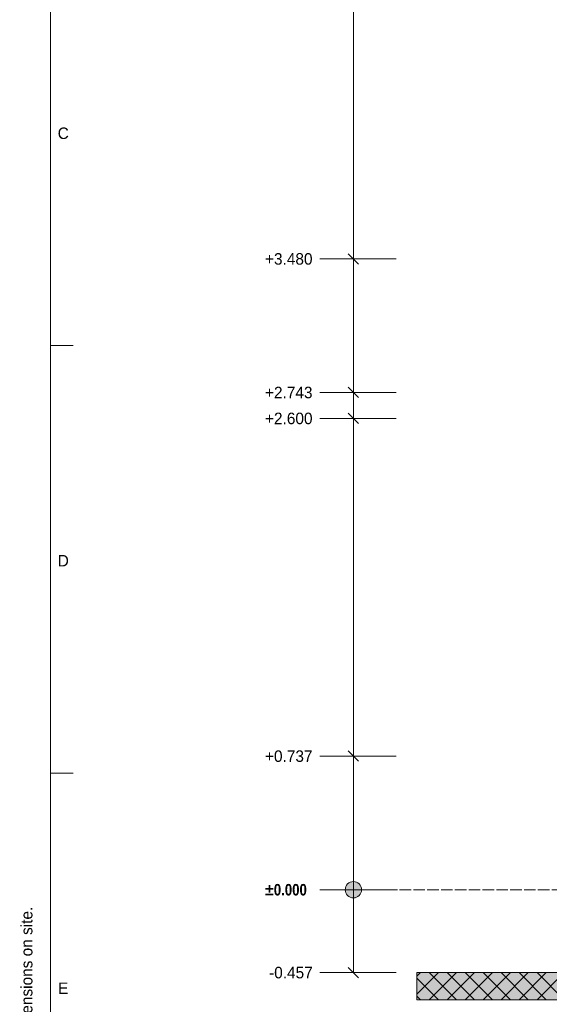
# Model space of a CAD drawing. Header units: millimetres. Extents: x 17 to 413, y 4 to 292.
# Tile 2 of 18: x 17 to 75, y 76 to 184. Entities that reach past the tile are written whole.
import ezdxf
from ezdxf.enums import TextEntityAlignment as Align

# ---------------------------------------------------------------- set-up
doc = ezdxf.new("R2010")
doc.units = ezdxf.units.MM
doc.linetypes.add('DASHED', pattern=[1.524, 1.27, -0.254])
for name, color, linetype in [('FILL-MASONRY_FILL', 7, 'Continuous'), ('FILL-WHITE', 7, 'Continuous'), ('LINE-INK', 7, 'Continuous'), ('LINE-STEEL-DASH', 7, 'DASHED'), ('LINE-TIMBER_DK', 7, 'Continuous'), ('TEXT-INK', 7, 'Continuous'), ('TEXT-STEEL_GREY', 7, 'Continuous')]:
    doc.layers.add(name, color=color, linetype=linetype)
doc.styles.add('OpenSansCondensed-Bold', font='OpenSansCondensed-Bold.ttf')

msp = doc.modelspace()

# ---------------------------------------------------------------- hatches: boundary and pattern name
at = {"layer": 'FILL-MASONRY_FILL', "true_color": 0xe0d9cc}
h = msp.add_hatch(color=254, dxfattribs=at)
h.dxf.hatch_style = 1
h.paths.add_polyline_path([(128.95, 76.32), (60.39, 76.32), (60.39, 77.39), (60.39, 79.32), (183.65, 79.32), (252.22, 79.32), (252.22, 78.24), (252.22, 76.32)])
at = {"layer": 'FILL-WHITE', "true_color": 0xffffff}
h = msp.add_hatch(color=7, dxfattribs=at)
h.dxf.hatch_style = 1
h.paths.add_polyline_path([(54.29, 88.46), (54.26, 88.69), (54.17, 88.91), (54.02, 89.1), (53.84, 89.24), (53.62, 89.33), (53.39, 89.36), (53.15, 89.33), (52.94, 89.24), (52.75, 89.1), (52.61, 88.91), (52.52, 88.69), (52.49, 88.46), (52.52, 88.23), (52.61, 88.01), (52.75, 87.82), (52.94, 87.68), (53.15, 87.59), (53.39, 87.56), (53.62, 87.59), (53.84, 87.68), (54.02, 87.82), (54.17, 88.01), (54.26, 88.23)])

# ---------------------------------------------------------------- linework, layer by layer
at = {"layer": 'LINE-INK', "lineweight": 5}
for p, q in [((53.39, 79.32), (53.39, 189.98)), ((53.95, 157.49), (52.82, 158.63)), ((50.57, 158.06), (49.69, 158.06)), ((51.89, 158.06), (50.57, 158.06)), ((58.09, 158.06), (51.89, 158.06)), ((20, 148.5), (22.5, 148.5)), ((53.95, 142.75), (52.82, 143.89)), ((50.57, 143.32), (49.69, 143.32)), ((51.89, 143.32), (50.57, 143.32)), ((58.09, 143.32), (51.89, 143.32)), ((50.57, 140.46), (49.69, 140.46)), ((51.89, 140.46), (50.57, 140.46)), ((58.09, 140.46), (51.89, 140.46)), ((53.95, 139.89), (52.82, 141.03)), ((50.57, 103.2), (49.69, 103.2)), ((51.89, 103.2), (50.57, 103.2)), ((58.09, 103.2), (51.89, 103.2)), ((53.95, 102.63), (52.82, 103.77)), ((20, 101.33), (22.5, 101.33)), ((50.57, 88.46), (49.69, 88.46)), ((51.89, 88.46), (50.57, 88.46)), ((58.09, 88.46), (51.89, 88.46)), ((50.57, 79.32), (49.69, 79.32)), ((51.89, 79.32), (50.57, 79.32)), ((58.09, 79.32), (51.89, 79.32)), ((53.95, 78.75), (52.82, 79.89))]:
    msp.add_line(p, q, dxfattribs=at)
for points in [[(20, 7), (413, 7), (413, 290), (20, 290)], [(128.95, 76.32), (60.39, 76.32), (60.39, 77.39), (60.39, 79.32), (183.65, 79.32), (252.22, 79.32), (252.22, 78.24), (252.22, 76.32)]]:
    msp.add_lwpolyline(points, close=True, dxfattribs=at)
msp.add_circle((53.39, 88.46), 0.9, dxfattribs=at)
at = {"layer": 'LINE-STEEL-DASH', "lineweight": 5}
msp.add_line((52.39, 88.46), (260.22, 88.46), dxfattribs=at)
at = {"layer": 'LINE-TIMBER_DK', "lineweight": 5}
for p, q in [((60.39, 76.94), (62.77, 79.32)), ((60.39, 78.92), (60.79, 79.32)), ((61.75, 76.32), (64.75, 79.32)), ((61.75, 79.32), (64.75, 76.32)), ((63.73, 76.32), (66.73, 79.32)), ((63.73, 79.32), (66.73, 76.32)), ((65.71, 76.32), (68.71, 79.32)), ((65.71, 79.32), (68.71, 76.32)), ((67.69, 76.32), (70.69, 79.32)), ((67.69, 79.32), (70.69, 76.32)), ((69.67, 76.32), (72.67, 79.32)), ((69.67, 79.32), (72.67, 76.32)), ((71.65, 76.32), (74.65, 79.32)), ((71.65, 79.32), (74.65, 76.32)), ((73.63, 76.32), (76.63, 79.32)), ((73.63, 79.32), (76.63, 76.32)), ((60.39, 78.7), (62.77, 76.32)), ((60.39, 76.72), (60.79, 76.32))]:
    msp.add_line(p, q, dxfattribs=at)

# ---------------------------------------------------------------- texts
at = {"layer": 'TEXT-INK'}
for s, p in [('+3.480', (43.64, 157.42)), ('+2.743', (43.64, 142.68)), ('+2.600', (43.64, 139.82)), ('+0.737', (43.64, 102.56)), ('-0.457', (44.09, 78.68))]:
    msp.add_text(s, height=1.27, dxfattribs=at).set_placement(p)
at = {"layer": 'TEXT-INK', "style": 'OpenSansCondensed-Bold'}
msp.add_text('±0.000', height=1.27, dxfattribs=at).set_placement((43.64, 87.82))
at = {"layer": 'TEXT-STEEL_GREY'}
for s, p in [('C', (21.4, 171.28)), ('D', (21.4, 124.12)), ('E', (21.4, 76.95))]:
    msp.add_text(s, height=1.27, dxfattribs=at).set_placement(p, align=Align.CENTER)
msp.add_text('Do not scale. All dimensions in millimetres, levels in metres from GF FFL. Check all dimensions on site.', height=1.27, rotation=90, dxfattribs=at).set_placement((18, 9))

doc.saveas('drawing.dxf')
